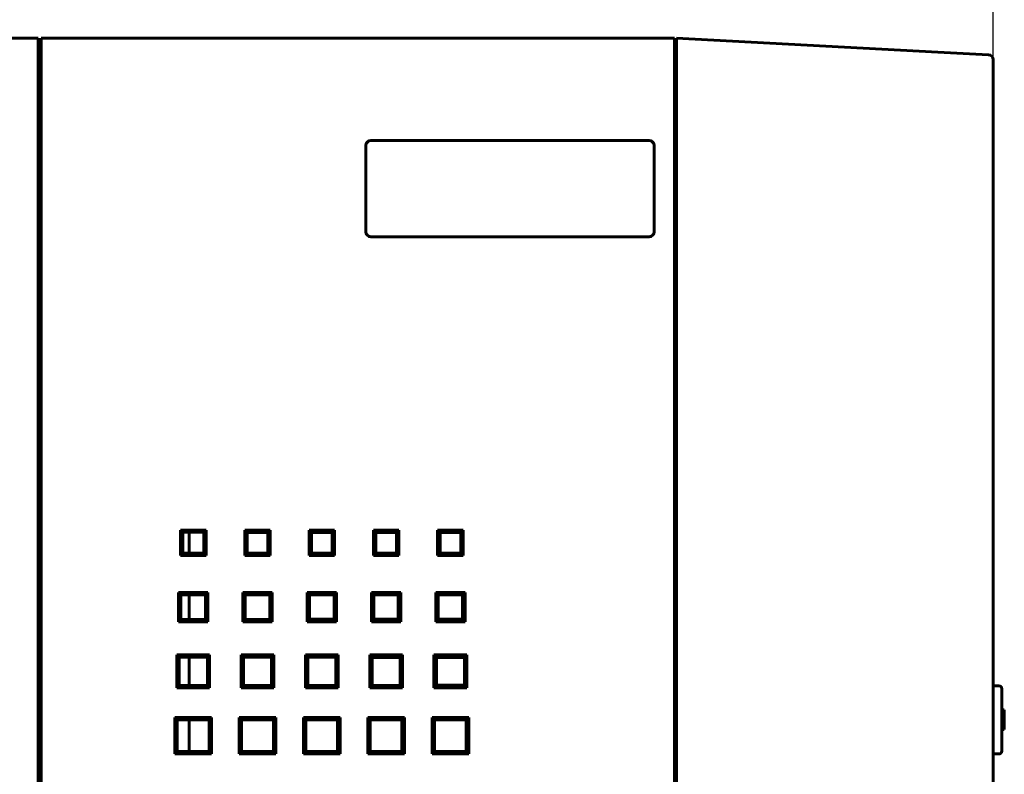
# Model space of a CAD drawing. Header units: millimetres. Extents: x 0 to 841, y 0 to 594.
# Tile 6 of 8: x 406 to 507, y 420 to 497. Entities that reach past the tile are written whole.
import ezdxf

# ---------------------------------------------------------------- set-up
doc = ezdxf.new("R2010")
doc.units = ezdxf.units.MM
doc.linetypes.add('K5LT_BASIC', pattern=[0])
doc.linetypes.add('K5LT_THIN', pattern=[0])
doc.layers.add('Системный слой', color=7, linetype='Continuous')
doc.styles.add('KDIMTEXTSTYLE', font='GOST_AU.SHX', dxfattribs={"width": 0.96, "oblique": 15, "height": 5})
doc.dimstyles.new('KDIMSTYLE (1.00)', dxfattribs={"dimtxt": 5, "dimasz": 1, "dimexe": 2, "dimexo": 0, "dimgap": 1, "dimtad": 1, "dimtxsty": 'KDIMTEXTSTYLE', "dimsah": 1, "dimcen": 0, "dimdle": 1, "dimadec": 0, "dimazin": 0, "dimtfac": 0.667, "dimtmove": 0, "dimatfit": 3, "dimfxl": 1, "dimtvp": 1, "dimtolj": 1, "dimtzin": 0, "dimarcsym": 0})

# ---------------------------------------------------------------- blocks, each defined once
blk = doc.blocks.new('KDIMARROW_01')
at = {"layer": 'Системный слой'}
blk.add_hatch(color=0, dxfattribs=at).paths.add_polyline_path([(0, 0), (-5, 0.66), (-4.5, 0), (-5, -0.66)])
at = {"layer": 'Системный слой', "color": 0, "linetype": 'K5LT_THIN', "lineweight": 18}
for p, q in [((-4.5, 0), (-5, 0.66)), ((-5, 0.66), (0, 0)), ((0, 0), (-5, -0.66)), ((-5, -0.66), (-4.5, 0)), ((0, 0), (-1, 0))]:
    blk.add_line(p, q, dxfattribs=at)

msp = doc.modelspace()

# ---------------------------------------------------------------- linework, layer by layer
at = {"layer": 'Системный слой', "color": 150, "linetype": 'K5LT_BASIC', "lineweight": 60, "true_color": 0x0080ff}
for p, q in [((404.269, 495.386), (408.162, 495.386)), ((408.162, 495.386), (408.162, 495.24)), ((408.162, 495.24), (408.162, 487.532)), ((408.462, 495.386), (440.669, 495.386)), ((408.462, 495.24), (408.462, 495.386)), ((408.462, 495.24), (408.462, 487.532)), ((440.669, 495.386), (446.119, 495.386)), ((446.119, 495.386), (473.462, 495.386)), ((473.462, 495.386), (473.462, 494.886)), ((473.662, 494.887), (473.662, 495.386)), ((473.662, 495.386), (500.476, 493.981)), ((473.462, 494.886), (473.462, 115.886)), ((473.662, 115.885), (473.662, 494.887)), ((500.476, 493.981), (505.688, 493.708)), ((506.162, 493.208), (506.162, 309.67)), ((408.162, 491.886), (408.462, 491.886)), ((408.162, 487.532), (408.162, 487.179)), ((408.162, 487.179), (408.162, 123.593)), ((408.462, 487.179), (408.462, 487.532)), ((408.462, 487.179), (408.462, 123.593)), ((441.789, 484.386), (441.779, 484.386)), ((441.779, 484.386), (441.779, 475.521)), ((441.789, 484.386), (441.789, 475.521)), ((442.289, 484.886), (442.289, 484.896)), ((470.862, 484.896), (442.289, 484.896)), ((470.862, 484.886), (442.289, 484.886)), ((470.862, 484.886), (470.862, 484.896)), ((471.362, 475.521), (471.362, 484.386)), ((471.362, 484.386), (471.373, 484.386)), ((471.373, 475.521), (471.373, 484.386)), ((442.289, 475.021), (470.862, 475.021)), ((442.289, 475.011), (470.862, 475.011)), ((470.862, 475.021), (470.862, 475.011)), ((471.362, 475.521), (471.373, 475.521)), ((408.162, 465.657), (408.462, 465.657)), ((422.987, 444.662), (422.75, 444.898)), ((422.75, 442.273), (422.75, 444.898)), ((422.75, 444.898), (425.375, 444.898)), ((425.136, 444.66), (425.375, 444.898)), ((425.375, 444.898), (425.375, 442.273)), ((429.592, 444.656), (429.35, 444.898)), ((429.35, 444.898), (431.975, 444.898)), ((429.35, 442.273), (429.35, 444.898)), ((431.731, 444.655), (431.975, 444.898)), ((431.975, 444.898), (431.975, 442.273)), ((435.95, 444.898), (438.575, 444.898)), ((436.197, 444.651), (435.95, 444.898)), ((435.95, 442.273), (435.95, 444.898)), ((438.326, 444.65), (438.575, 444.898)), ((438.575, 444.898), (438.575, 442.273)), ((442.802, 444.646), (442.55, 444.898)), ((442.55, 444.898), (445.175, 444.898)), ((442.55, 442.273), (442.55, 444.898)), ((444.921, 444.645), (445.175, 444.898)), ((445.175, 444.898), (445.175, 442.273)), ((449.15, 442.273), (449.15, 444.898)), ((449.15, 444.898), (451.775, 444.898)), ((449.407, 444.641), (449.15, 444.898)), ((451.516, 444.64), (451.775, 444.898)), ((451.775, 444.898), (451.775, 442.273)), ((422.987, 442.51), (422.987, 444.662)), ((422.987, 444.662), (425.136, 444.66)), ((423.662, 444.661), (423.662, 442.511)), ((425.136, 444.66), (425.136, 442.512)), ((429.592, 442.515), (429.592, 444.656)), ((429.592, 444.656), (431.731, 444.655)), ((429.612, 442.515), (429.612, 444.656)), ((431.731, 444.655), (431.731, 442.517)), ((436.197, 444.651), (438.326, 444.65)), ((436.197, 442.52), (436.197, 444.651)), ((438.326, 444.65), (438.326, 442.522)), ((442.802, 444.646), (444.921, 444.645)), ((442.802, 442.526), (442.802, 444.646)), ((444.921, 444.645), (444.921, 442.527)), ((449.407, 442.531), (449.407, 444.641)), ((449.407, 444.641), (451.516, 444.64)), ((451.516, 444.64), (451.516, 442.532)), ((422.987, 442.51), (422.75, 442.273)), ((425.375, 442.273), (422.75, 442.273)), ((425.136, 442.512), (422.987, 442.51)), ((425.136, 442.512), (425.375, 442.273)), ((429.592, 442.515), (429.35, 442.273)), ((431.975, 442.273), (429.35, 442.273)), ((431.731, 442.517), (429.592, 442.515)), ((431.731, 442.517), (431.975, 442.273)), ((436.197, 442.52), (435.95, 442.273)), ((438.575, 442.273), (435.95, 442.273)), ((438.326, 442.522), (436.197, 442.52)), ((438.326, 442.522), (438.575, 442.273)), ((442.802, 442.526), (442.55, 442.273)), ((445.175, 442.273), (442.55, 442.273)), ((444.921, 442.527), (442.802, 442.526)), ((444.921, 442.527), (445.175, 442.273)), ((449.407, 442.531), (449.15, 442.273)), ((451.775, 442.273), (449.15, 442.273)), ((451.516, 442.532), (449.407, 442.531)), ((451.516, 442.532), (451.775, 442.273)), ((422.799, 438.249), (422.562, 438.486)), ((422.562, 435.486), (422.562, 438.486)), ((422.562, 438.486), (425.562, 438.486)), ((422.799, 435.723), (422.799, 438.249)), ((422.799, 438.249), (425.323, 438.247)), ((423.662, 438.248), (423.662, 435.723)), ((425.323, 438.247), (425.562, 438.486)), ((425.323, 438.247), (425.323, 435.725)), ((425.562, 438.486), (425.562, 435.486)), ((429.404, 438.244), (429.162, 438.486)), ((429.162, 438.486), (432.162, 438.486)), ((429.162, 435.486), (429.162, 438.486)), ((429.404, 438.244), (431.918, 438.242)), ((429.404, 435.728), (429.404, 438.244)), ((431.918, 438.242), (432.162, 438.486)), ((431.918, 438.242), (431.918, 435.73)), ((432.162, 438.486), (432.162, 435.486)), ((435.762, 438.486), (438.762, 438.486)), ((435.762, 435.486), (435.762, 438.486)), ((436.009, 438.239), (435.762, 438.486)), ((436.009, 438.239), (438.513, 438.237)), ((436.009, 435.733), (436.009, 438.239)), ((438.513, 438.237), (438.762, 438.486)), ((438.513, 438.237), (438.513, 435.735)), ((438.762, 438.486), (438.762, 435.486)), ((442.614, 438.234), (442.362, 438.486)), ((442.362, 438.486), (445.362, 438.486)), ((442.362, 435.486), (442.362, 438.486)), ((442.614, 438.234), (445.108, 438.232)), ((442.614, 435.738), (442.614, 438.234)), ((445.108, 438.232), (445.362, 438.486)), ((445.108, 438.232), (445.108, 435.74)), ((445.362, 438.486), (445.362, 435.486)), ((449.219, 438.229), (448.962, 438.486)), ((448.962, 435.486), (448.962, 438.486)), ((448.962, 438.486), (451.962, 438.486)), ((449.219, 435.743), (449.219, 438.229)), ((449.219, 438.229), (451.703, 438.227)), ((451.703, 438.227), (451.962, 438.486)), ((451.703, 438.227), (451.703, 435.745)), ((451.962, 438.486), (451.962, 435.486)), ((422.799, 435.723), (422.562, 435.486)), ((425.323, 435.725), (422.799, 435.723)), ((425.323, 435.725), (425.562, 435.486)), ((429.404, 435.728), (429.162, 435.486)), ((431.918, 435.73), (429.404, 435.728)), ((431.918, 435.73), (432.162, 435.486)), ((436.009, 435.733), (435.762, 435.486)), ((438.513, 435.735), (436.009, 435.733)), ((438.513, 435.735), (438.762, 435.486)), ((442.614, 435.738), (442.362, 435.486)), ((445.108, 435.74), (442.614, 435.738)), ((445.108, 435.74), (445.362, 435.486)), ((449.219, 435.743), (448.962, 435.486)), ((451.703, 435.745), (449.219, 435.743)), ((451.703, 435.745), (451.962, 435.486)), ((425.562, 435.486), (422.562, 435.486)), ((432.162, 435.486), (429.162, 435.486)), ((438.762, 435.486), (435.762, 435.486)), ((445.362, 435.486), (442.362, 435.486)), ((451.962, 435.486), (448.962, 435.486)), ((422.611, 431.837), (422.375, 432.073)), ((422.375, 428.698), (422.375, 432.073)), ((422.375, 432.073), (425.75, 432.073)), ((422.611, 428.935), (422.611, 431.837)), ((422.611, 431.837), (425.511, 431.835)), ((423.662, 431.836), (423.662, 428.936)), ((425.511, 431.835), (425.75, 432.073)), ((425.511, 431.835), (425.511, 428.937)), ((425.75, 432.073), (425.75, 428.698)), ((429.216, 431.832), (428.975, 432.073)), ((428.975, 432.073), (432.35, 432.073)), ((428.975, 428.698), (428.975, 432.073)), ((429.216, 431.832), (432.106, 431.83)), ((429.216, 428.94), (429.216, 431.832)), ((432.106, 431.83), (432.35, 432.073)), ((432.106, 431.83), (432.106, 428.942)), ((432.35, 432.073), (432.35, 428.698)), ((435.575, 428.698), (435.575, 432.073)), ((435.821, 431.827), (435.575, 432.073)), ((435.575, 432.073), (438.95, 432.073)), ((435.821, 428.945), (435.821, 431.827)), ((435.821, 431.827), (438.701, 431.825)), ((438.701, 431.825), (438.95, 432.073)), ((438.701, 431.825), (438.701, 428.947)), ((438.95, 432.073), (438.95, 428.698)), ((442.175, 428.698), (442.175, 432.073)), ((442.175, 432.073), (445.55, 432.073)), ((442.426, 431.822), (442.175, 432.073)), ((442.426, 431.822), (445.296, 431.819)), ((442.426, 428.95), (442.426, 431.822)), ((445.296, 431.819), (445.55, 432.073)), ((445.296, 431.819), (445.296, 428.952)), ((445.55, 432.073), (445.55, 428.698)), ((448.775, 428.698), (448.775, 432.073)), ((448.775, 432.073), (452.15, 432.073)), ((449.031, 431.817), (448.775, 432.073)), ((449.031, 431.817), (451.891, 431.814)), ((449.031, 428.955), (449.031, 431.817)), ((451.891, 431.814), (452.15, 432.073)), ((451.891, 431.814), (451.891, 428.957)), ((452.15, 432.073), (452.15, 428.698)), ((422.611, 428.935), (422.375, 428.698)), ((425.75, 428.698), (422.375, 428.698)), ((425.511, 428.937), (422.611, 428.935)), ((425.511, 428.937), (425.75, 428.698)), ((429.216, 428.94), (428.975, 428.698)), ((432.35, 428.698), (428.975, 428.698)), ((432.106, 428.942), (429.216, 428.94)), ((432.106, 428.942), (432.35, 428.698)), ((435.821, 428.945), (435.575, 428.698)), ((438.95, 428.698), (435.575, 428.698)), ((438.701, 428.947), (435.821, 428.945)), ((438.701, 428.947), (438.95, 428.698)), ((442.426, 428.95), (442.175, 428.698)), ((445.55, 428.698), (442.175, 428.698)), ((445.296, 428.952), (442.426, 428.95)), ((445.296, 428.952), (445.55, 428.698)), ((449.031, 428.955), (448.775, 428.698)), ((452.15, 428.698), (448.775, 428.698)), ((451.891, 428.957), (449.031, 428.955)), ((451.891, 428.957), (452.15, 428.698)), ((473.662, 428.686), (473.462, 428.686)), ((506.162, 428.906), (506.762, 428.906)), ((507.062, 428.606), (507.062, 422.206)), ((408.162, 425.657), (408.462, 425.657)), ((422.424, 425.424), (422.187, 425.661)), ((422.187, 425.661), (425.937, 425.661)), ((422.187, 421.911), (422.187, 425.661)), ((425.698, 425.422), (425.937, 425.661)), ((425.937, 425.661), (425.937, 421.911)), ((428.787, 425.661), (432.537, 425.661)), ((429.029, 425.419), (428.787, 425.661)), ((428.787, 421.911), (428.787, 425.661)), ((432.293, 425.417), (432.537, 425.661)), ((432.537, 425.661), (432.537, 421.911)), ((435.387, 421.911), (435.387, 425.661)), ((435.387, 425.661), (439.137, 425.661)), ((435.634, 425.414), (435.387, 425.661)), ((438.888, 425.412), (439.137, 425.661)), ((439.137, 425.661), (439.137, 421.911)), ((442.239, 425.409), (441.987, 425.661)), ((441.987, 421.911), (441.987, 425.661)), ((441.987, 425.661), (445.737, 425.661)), ((445.483, 425.407), (445.737, 425.661)), ((445.737, 425.661), (445.737, 421.911)), ((448.844, 425.404), (448.587, 425.661)), ((448.587, 425.661), (452.337, 425.661)), ((448.587, 421.911), (448.587, 425.661)), ((452.078, 425.402), (452.337, 425.661)), ((452.337, 425.661), (452.337, 421.911)), ((507.312, 426.428), (507.062, 426.428)), ((507.062, 426.205), (507.195, 426.205)), ((507.222, 425.854), (507.062, 425.854)), ((507.247, 426.008), (507.212, 426.008)), ((507.247, 426.197), (507.247, 424.675)), ((507.247, 424.675), (507.247, 426.197)), ((507.247, 425.812), (507.247, 426.137)), ((507.247, 425.85), (507.312, 425.85)), ((507.247, 425.426), (507.247, 425.812)), ((507.312, 425.042), (507.312, 426.427)), ((507.312, 425.85), (507.312, 425.824)), ((507.312, 425.824), (507.312, 425.85)), ((507.312, 425.85), (507.312, 425.16)), ((422.424, 422.147), (422.424, 425.424)), ((422.424, 425.424), (425.698, 425.422)), ((423.662, 425.423), (423.662, 422.148)), ((425.698, 425.422), (425.698, 422.15)), ((429.029, 422.153), (429.029, 425.419)), ((429.029, 425.419), (432.293, 425.417)), ((432.293, 425.417), (432.293, 422.155)), ((435.634, 422.158), (435.634, 425.414)), ((435.634, 425.414), (438.888, 425.412)), ((438.888, 425.412), (438.888, 422.16)), ((442.239, 422.163), (442.239, 425.409)), ((442.239, 425.409), (445.483, 425.407)), ((445.483, 425.407), (445.483, 422.165)), ((448.844, 425.404), (452.078, 425.402)), ((448.844, 422.168), (448.844, 425.404)), ((452.078, 425.402), (452.078, 422.17)), ((507.062, 424.603), (507.195, 424.603)), ((507.247, 424.863), (507.216, 424.863)), ((507.247, 425.16), (507.312, 425.16)), ((507.312, 425.16), (507.312, 424.421)), ((507.062, 424.421), (507.312, 424.421)), ((473.462, 422.591), (473.662, 422.591)), ((422.424, 422.147), (422.187, 421.911)), ((425.937, 421.911), (422.187, 421.911)), ((425.698, 422.15), (422.424, 422.147)), ((425.698, 422.15), (425.937, 421.911)), ((429.029, 422.153), (428.787, 421.911)), ((432.537, 421.911), (428.787, 421.911)), ((432.293, 422.155), (429.029, 422.153)), ((432.293, 422.155), (432.537, 421.911)), ((435.634, 422.158), (435.387, 421.911)), ((439.137, 421.911), (435.387, 421.911)), ((438.888, 422.16), (435.634, 422.158)), ((438.888, 422.16), (439.137, 421.911)), ((442.239, 422.163), (441.987, 421.911)), ((445.737, 421.911), (441.987, 421.911)), ((445.483, 422.165), (442.239, 422.163)), ((445.483, 422.165), (445.737, 421.911)), ((448.844, 422.168), (448.587, 421.911)), ((452.337, 421.911), (448.587, 421.911)), ((452.078, 422.17), (448.844, 422.168)), ((452.078, 422.17), (452.337, 421.911)), ((473.662, 421.591), (473.462, 421.591)), ((506.762, 421.906), (506.162, 421.906)), ((408.162, 420.382), (408.462, 420.382))]:
    msp.add_line(p, q, dxfattribs=at)
for centre, radius, start, end in [((505.662, 493.208), 0.5, 360, 87), ((442.289, 484.386), 0.51, 90, 180), ((442.289, 484.386), 0.5, 90, 180), ((470.862, 484.386), 0.51, 0, 90), ((470.862, 484.386), 0.5, 0, 90), ((442.289, 475.521), 0.51, 180, 270), ((442.289, 475.521), 0.5, 180, 270), ((470.862, 475.521), 0.5, 270, 0), ((470.862, 475.521), 0.51, 270, 0), ((506.762, 428.606), 0.3, 0, 90), ((506.762, 422.206), 0.3, 270, 0)]:
    msp.add_arc(centre, radius, start, end, dxfattribs=at)
for points in [[(507.218, 426.008), (507.21, 426.146), (507.2, 426.283), (507.186, 426.42)], [(507.233, 425.548), (507.229, 425.767), (507.217, 425.986), (507.195, 426.205)], [(507.212, 426.008), (507.207, 426.074), (507.202, 426.139), (507.195, 426.205)], [(507.222, 425.854), (507.216, 425.971), (507.207, 426.088), (507.195, 426.205)], [(507.195, 424.603), (507.247, 425.134), (507.247, 425.67), (507.196, 426.202)], [(507.195, 424.606), (507.236, 425.02), (507.245, 425.438), (507.222, 425.854)], [(507.186, 424.421), (507.2, 424.568), (507.211, 424.716), (507.219, 424.863)], [(507.195, 424.606), (507.22, 424.856), (507.233, 425.108), (507.234, 425.359)], [(507.195, 424.606), (507.204, 424.691), (507.211, 424.777), (507.216, 424.863)]]:
    msp.add_open_spline(points, degree=3, dxfattribs=at)
for points, knots in [([(507.224, 425.807), (507.224, 425.821), (507.222, 425.848), (507.22, 425.889), (507.218, 425.929), (507.215, 425.965), (507.213, 426.001), (507.21, 426.041), (507.206, 426.082), (507.204, 426.116), (507.201, 426.145), (507.199, 426.169), (507.197, 426.19), (507.196, 426.203), (507.195, 426.208)], [0, 0, 0, 0, 2.2834275, 4.2679909, 5.9073544, 7.2291641, 8.4951841, 10.0017379, 11.3474205, 12.5109419, 13.2423141, 13.9394411, 14.5253364, 15, 15, 15, 15]), ([(507.222, 425.854), (507.227, 425.77), (507.233, 425.603), (507.236, 425.31), (507.226, 424.977), (507.207, 424.727), (507.195, 424.603)], [0, 0, 0, 0, 0.4007107, 0.8014214, 1.4007107, 2, 2, 2, 2]), ([(507.232, 425.617), (507.232, 425.617), (507.232, 425.617), (507.231, 425.645), (507.23, 425.673), (507.229, 425.701), (507.228, 425.717), (507.228, 425.733), (507.226, 425.765), (507.226, 425.78), (507.225, 425.8), (507.225, 425.803), (507.224, 425.807)], [0, 0, 0, 0, 0.0003942, 0.0003942, 0.4431427, 0.4431427, 0.4431427, 0.6931722, 0.6931722, 0.9432018, 0.9432018, 1, 1, 1, 1])]:
    msp.add_open_spline(points, degree=3, knots=knots, dxfattribs=at)

# ---------------------------------------------------------------- dimensions: what is measured, and where the dimension line sits
at = {"layer": 'Системный слой', "color": 7}
msp.add_linear_dim(base=(306.862, 510.386), p1=(506.162, 493.208), p2=(306.862, 490.386), location=(406.512, 510.386), text='\\H7.0;\\W0.965;\\Q15;\\H7.0;\\W0.965;\\Q15;\\Q15;Г', dimstyle='KDIMSTYLE (1.00)', override={"dimexo": 0, "dimblk1": 'KDIMARROW_01', "dimblk2": 'KDIMARROW_01', "dimse1": 0, "dimse2": 0, "dimclrt": 7, "dimtolj": 1}, dxfattribs=at).render()

doc.saveas('drawing.dxf')
